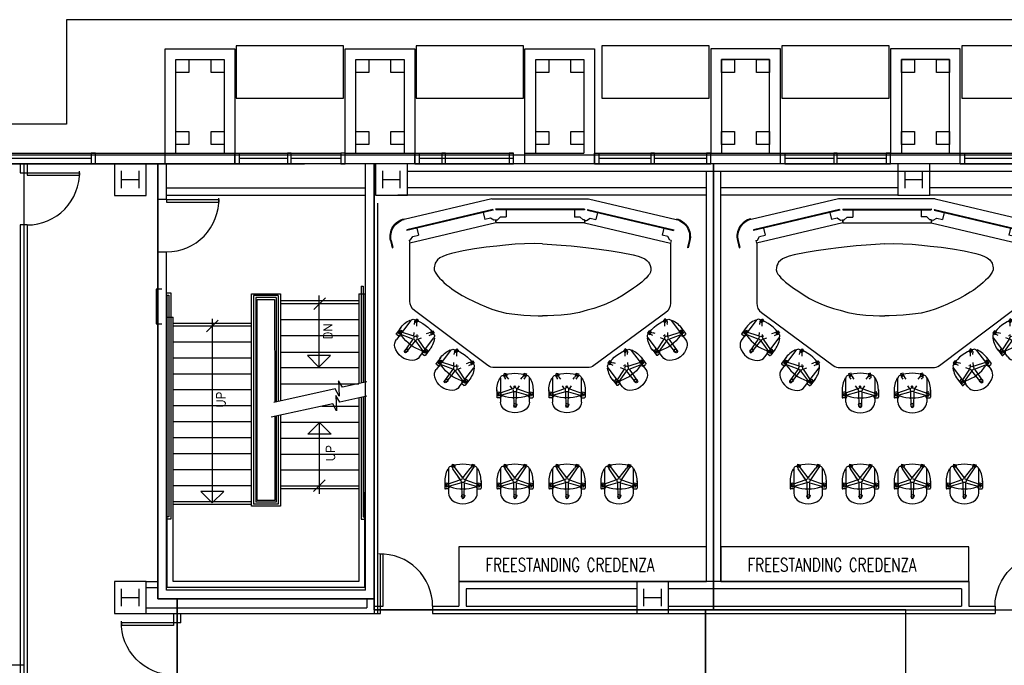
# Model space of a CAD drawing. Header units: inches. Extents: x -92 to 3837, y -260 to 2192.
# Tile 23 of 31: x 1382 to 2060, y 1747 to 2192. Entities that reach past the tile are written whole.
import ezdxf

# ---------------------------------------------------------------- set-up
doc = ezdxf.new("R2010")
doc.units = ezdxf.units.IN
doc.header["$MEASUREMENT"] = 0
doc.layers.get('0').update_dxf_attribs({"linetype": 'CONTINUOUS'})
for name, color, linetype in [('A-FLOR-STRS', 9, 'CONTINUOUS'), ('A-GLAZ', 8, 'CONTINUOUS'), ('A-ROOF', 8, 'CONTINUOUS'), ('A-WALL', 7, 'CONTINUOUS'), ('I-DOOR', 9, 'CONTINUOUS'), ('I-EQPM', 8, 'CONTINUOUS'), ('I-FURN-CONF', 9, 'CONTINUOUS'), ('I-GLAZ', 8, 'CONTINUOUS'), ('I-WALL', 8, 'CONTINUOUS'), ('S-COLS', 7, 'CONTINUOUS'), ('triGrossAreaLayer', 7, 'CONTINUOUS'), ('triLabelLayer', 7, 'CONTINUOUS'), ('triMeasuredGrossAreaLayer', 7, 'CONTINUOUS'), ('triSpaceLayer', 7, 'CONTINUOUS')]:
    doc.layers.add(name, color=color, linetype=linetype)
doc.styles.add('FDC_SPC', font='ROMANS.SHX', dxfattribs={"height": 12})
doc.styles.get("Standard").update_dxf_attribs({"font": 'romans.shx'})

# ---------------------------------------------------------------- blocks, each defined once
blk = doc.blocks.new('tv')
for p, q in [((27.5, 16.25), (-31.87, 2.24)), ((27.62, 15.76), (-24.94, 3.36)), ((20.8, 14.16), (21.95, 9.29)), ((20.8, 14.16), (21.95, 9.29)), ((27.5, 16.25), (27.62, 15.76)), ((29.68, 7), (-29.68, -7)), ((25.84, 10.21), (21.95, 9.29)), ((28.25, 8.72), (25.84, 10.21)), ((29.22, 8.95), (28.25, 8.72)), ((29.22, 8.95), (29.68, 7)), ((-31.87, 2.24), (-31.75, 1.76)), ((-24.94, 3.36), (-31.75, 1.76)), ((-24.94, 3.37), (-23.79, -1.5)), ((-30.14, -5.05), (-29.17, -4.82)), ((-30.14, -5.05), (-29.68, -7)), ((-29.17, -4.82), (-27.68, -2.42)), ((-27.68, -2.42), (-23.79, -1.5))]:
    blk.add_line(p, q)
blk = doc.blocks.new('telepr')
for p, q in [((-87.58, 103.13), (-82.71, 101.98)), ((-87.46, 103.61), (-82.6, 102.46)), ((-82.6, 102.46), (-82.71, 101.98)), ((-32.5, 89.66), (-19.31, 99.61)), ((-27.67, 96.51), (-23.56, 99.61)), ((-24.67, 97.87), (-25.78, 96.45)), ((-25.78, 96.45), (-24.36, 95.34)), ((-24.75, 97.19), (-24.6, 96.7)), ((-23.25, 96.76), (-24.67, 97.87)), ((-21.7, 87.5), (-24.6, 96.7)), ((-24.36, 95.34), (-23.25, 96.76)), ((-23.26, 97.7), (-23.26, 97.7)), ((-19.7, 88.19), (-23.26, 97.7)), ((-21.62, 97.87), (-22.86, 99.51)), ((-116.27, 33.8), (-102.02, 94.2)), ((-45.69, 90.3), (-85.87, 90.3)), ((-32.8, 90.06), (-32.5, 89.66)), ((-19.7, 88.19), (-11.43, 94.09)), ((-10.48, 92.83), (-18.43, 86.5)), ((-11.77, 93.93), (-12.88, 92.51)), ((-12.88, 92.51), (-11.46, 91.4)), ((-10.36, 92.82), (-11.77, 93.93)), ((-11.46, 91.4), (-10.36, 92.82)), ((-1.51, 36.59), (-39.28, 87.09)), ((-32.4, 86.83), (-33.51, 85.41)), ((-33.51, 85.41), (-32.09, 84.3)), ((-30.99, 85.72), (-32.4, 86.83)), ((-32.09, 84.3), (-30.99, 85.72)), ((-31.85, 87.06), (-30.73, 87.1)), ((-30.37, 85.47), (-31.82, 85.48)), ((-29.75, 87.15), (-30.73, 87.1)), ((-28.47, 85.45), (-30.37, 85.47)), ((-21.7, 87.5), (-24.3, 87.39)), ((-21.66, 85.39), (-22.8, 85.4)), ((-21.66, 85.39), (-21.97, 84.29)), ((-7.35, 83.73), (-20.54, 73.79)), ((-19.64, 84.77), (-20.47, 82.3)), ((-19.64, 84.77), (-11.6, 79.45)), ((-18.43, 86.5), (-10.27, 80.46)), ((-9.65, 81.99), (-8.41, 80.35)), ((-24.29, 76.06), (-25.4, 74.64)), ((-24.37, 75.6), (-23.89, 77.34)), ((-22.87, 74.95), (-24.29, 76.06)), ((-23.98, 73.53), (-22.87, 74.95)), ((-23.48, 78.83), (-23.89, 77.34)), ((-22.51, 76.2), (-22.87, 75.14)), ((-22.2, 77.13), (-22.51, 76.2)), ((-11.54, 80.45), (-12.65, 79.03)), ((-12.65, 79.03), (-11.23, 77.92)), ((-12.63, 76.55), (-8.51, 79.65)), ((-11.17, 79.17), (-11.6, 79.45)), ((-10.12, 79.34), (-11.54, 80.45)), ((-11.23, 77.92), (-10.12, 79.34)), ((-10.27, 80.46), (-10.27, 80.46)), ((-76.54, 67.7), (-75.52, 69.58)), ((-75.52, 69.58), (-74.28, 71.28)), ((-74.28, 71.28), (-71.95, 72.96)), ((-71.95, 72.96), (-68.77, 73.66)), ((-68.77, 73.66), (-67.33, 73.55)), ((-67.33, 73.55), (-65.79, 72.98)), ((-65.79, 72.98), (-64.44, 72.09)), ((-64.44, 72.09), (-63.1, 71.18)), ((-63.1, 71.18), (-61.64, 69.95)), ((-61.64, 69.95), (-60.17, 68.39)), ((-60.17, 68.39), (-58.71, 66.84)), ((-25.4, 74.64), (-23.98, 73.53)), ((-20.24, 73.39), (-20.54, 73.79)), ((-11.85, 62.23), (1.35, 72.17)), ((-7.02, 69.07), (-2.9, 72.17)), ((-4.02, 70.43), (-5.12, 69.01)), ((-5.12, 69.01), (-3.7, 67.91)), ((-4.1, 69.75), (-3.94, 69.26)), ((-2.6, 69.32), (-4.02, 70.43)), ((-1.05, 60.07), (-3.94, 69.26)), ((-3.7, 67.91), (-2.6, 69.32)), ((-2.61, 70.27), (-2.61, 70.27)), ((0.95, 60.75), (-2.61, 70.27)), ((-0.96, 70.43), (-2.2, 72.08)), ((-80.37, 53.71), (-78.63, 61.75)), ((-78.63, 61.75), (-77.63, 64.87)), ((-77.63, 64.87), (-76.54, 67.7)), ((-58.71, 66.84), (-57.12, 65.02)), ((-57.12, 65.02), (-55.54, 63.08)), ((-55.54, 63.08), (-54.25, 61.47)), ((-54.25, 61.47), (-53.14, 59.92)), ((-12.15, 62.63), (-11.85, 62.23)), ((0.95, 60.75), (9.23, 66.65)), ((10.17, 65.39), (2.23, 59.06)), ((8.88, 66.49), (7.77, 65.07)), ((7.77, 65.07), (9.19, 63.96)), ((10.3, 65.38), (8.88, 66.49)), ((9.19, 63.96), (10.3, 65.38)), ((-53.14, 59.92), (-51.91, 57.92)), ((-51.91, 57.92), (-49.6, 54.2)), ((-11.75, 59.39), (-12.86, 57.97)), ((-12.86, 57.97), (-11.44, 56.86)), ((-10.33, 58.28), (-11.75, 59.39)), ((-11.44, 56.86), (-10.33, 58.28)), ((-11.19, 59.62), (-10.08, 59.67)), ((-9.71, 58.03), (-11.16, 58.04)), ((-9.1, 59.71), (-10.08, 59.67)), ((-7.82, 58.01), (-9.71, 58.03)), ((-1.05, 60.07), (-3.64, 59.95)), ((-1.01, 57.95), (-2.14, 57.96)), ((-1.01, 57.95), (-1.31, 56.86)), ((13.31, 56.3), (0.11, 46.35)), ((1.01, 57.33), (0.19, 54.87)), ((1.01, 57.33), (9.06, 52.01)), ((2.23, 59.06), (10.39, 53.02)), ((11, 54.56), (12.24, 52.91)), ((-81.76, 45.74), (-80.37, 53.71)), ((-49.6, 54.2), (-47.6, 50.36)), ((-47.6, 50.36), (-45.81, 46.52)), ((-3.63, 48.62), (-4.74, 47.2)), ((-3.72, 48.16), (-3.24, 49.9)), ((-2.22, 47.51), (-3.63, 48.62)), ((-3.32, 46.09), (-2.22, 47.51)), ((-2.83, 51.39), (-3.24, 49.9)), ((-1.86, 48.76), (-2.21, 47.7)), ((-1.55, 49.69), (-1.86, 48.76)), ((9.12, 53.01), (8.01, 51.59)), ((8.01, 51.59), (9.43, 50.48)), ((8.03, 49.11), (12.14, 52.21)), ((9.49, 51.73), (9.06, 52.01)), ((10.53, 51.9), (9.12, 53.01)), ((9.43, 50.48), (10.53, 51.9)), ((10.39, 53.02), (10.39, 53.02)), ((-82.97, 37.71), (-81.76, 45.74)), ((-45.81, 46.52), (-43.69, 42.08)), ((-43.69, 42.08), (-41.89, 37.78)), ((-4.74, 47.2), (-3.32, 46.09)), ((0.42, 45.95), (0.11, 46.35)), ((-83.76, 30.31), (-82.97, 37.71)), ((-41.89, 37.78), (-40.35, 33.77)), ((-116.27, 33.8), (-116.27, -32.82)), ((-84.44, 24.46), (-83.76, 30.31)), ((-40.35, 33.77), (-38.88, 29.22)), ((-38.88, 29.22), (-37.62, 24)), ((0, -32.05), (0, 32.05)), ((7.28, 28.37), (7.28, 27.87)), ((7.28, 27.87), (23.8, 27.87)), ((14.6, 19.65), (17.83, 28.73)), ((15.26, 30.43), (20.41, 30.43)), ((16.62, 18.99), (19.5, 28.73)), ((18.47, 29.71), (16.73, 29.25)), ((16.73, 29.25), (17.2, 27.51)), ((17.2, 27.51), (18.94, 27.97)), ((18, 29.22), (17.83, 28.73)), ((18.94, 27.97), (18.47, 29.71)), ((19.5, 28.73), (19.5, 28.73)), ((20.91, 27.87), (20.91, 29.93)), ((-84.93, 17.77), (-84.44, 24.46)), ((-37.62, 24), (-36.75, 18.06)), ((5.65, 25.54), (3.91, 25.08)), ((3.91, 25.08), (4.37, 23.34)), ((4.37, 23.34), (6.11, 23.81)), ((6.46, 23.23), (5.3, 24.12)), ((6.11, 23.81), (5.65, 25.54)), ((6.23, 25.39), (7.15, 24.76)), ((7.96, 22.08), (6.46, 23.23)), ((7.96, 24.21), (7.15, 24.76)), ((14.6, 19.65), (12.46, 21.12)), ((-85.16, 11.37), (-84.93, 17.77)), ((-36.75, 18.06), (-36.19, 11.74)), ((7.96, 13.79), (6.73, 12.84)), ((13.36, 17.93), (12.46, 18.62)), ((13.36, 17.93), (12.46, 17.24)), ((14.6, 16.22), (12.46, 14.75)), ((14.6, 16.22), (17.83, 7.13)), ((16.62, 18.99), (26.77, 18.72)), ((26.77, 17.15), (16.62, 16.88)), ((16.62, 16.88), (19.5, 7.14)), ((26.4, 18.8), (24.66, 18.34)), ((24.66, 18.34), (25.12, 16.6)), ((25.12, 16.6), (26.86, 17.06)), ((26.86, 17.06), (26.4, 18.8)), ((-85.39, 4.69), (-85.16, 11.37)), ((-36.19, 11.74), (-35.95, 7.14)), ((-35.95, 7.14), (-35.78, 1.94)), ((5.65, 12.06), (3.91, 11.59)), ((3.91, 11.59), (4.37, 9.86)), ((4.37, 9.86), (6.11, 10.32)), ((5.3, 11.75), (6.73, 12.84)), ((6.11, 10.32), (5.65, 12.06)), ((7.15, 11.11), (6.23, 10.47)), ((7.96, 11.66), (7.15, 11.11)), ((7.28, 7.5), (7.28, 8)), ((23.8, 8), (7.28, 8)), ((18.47, 7.89), (16.73, 7.43)), ((16.73, 7.43), (17.2, 5.69)), ((18, 6.65), (17.83, 7.13)), ((18.94, 6.16), (18.47, 7.89)), ((19.5, 7.14), (19.5, 7.14)), ((20.91, 8), (20.91, 5.93)), ((-85.17, -1.05), (-85.39, 4.69)), ((-35.78, 1.94), (-35.78, -1.05)), ((15.26, 5.43), (20.41, 5.43)), ((17.2, 5.69), (18.94, 6.16)), ((-85.17, -1.05), (-85.17, -1.05)), ((-85.17, -1.05), (-84.78, -7.41)), ((-85.17, -1.05), (-85.17, -1.05)), ((-35.83, -8.93), (-35.78, -4.61)), ((-35.78, -4.61), (-35.78, -1.05)), ((15.26, -5.44), (20.41, -5.44)), ((18.47, -6.16), (16.73, -6.63)), ((16.73, -6.63), (17.2, -8.37)), ((18, -6.66), (17.83, -7.14)), ((18.94, -7.9), (18.47, -6.16)), ((20.91, -8), (20.91, -5.94)), ((-84.78, -7.41), (-84.39, -13.97)), ((-36.1, -14.03), (-35.83, -8.93)), ((5.65, -10.33), (3.91, -10.8)), ((3.91, -10.8), (4.37, -12.54)), ((4.37, -12.54), (6.11, -12.07)), ((6.46, -12.64), (5.3, -11.76)), ((6.11, -12.07), (5.65, -10.33)), ((6.23, -10.48), (7.15, -11.11)), ((7.96, -13.79), (6.46, -12.64)), ((7.96, -11.67), (7.15, -11.11)), ((7.28, -7.5), (7.28, -8)), ((7.28, -8), (23.8, -8)), ((14.6, -16.23), (17.83, -7.14)), ((16.62, -16.88), (19.5, -7.15)), ((17.2, -8.37), (18.94, -7.9)), ((19.5, -7.15), (19.5, -7.15)), ((-84.39, -13.97), (-83.91, -20.73)), ((-36.8, -20.37), (-36.1, -14.03)), ((14.6, -16.23), (12.46, -14.76)), ((13.36, -17.94), (12.46, -17.25)), ((13.36, -17.94), (12.46, -18.63)), ((14.6, -19.65), (12.46, -21.13)), ((14.6, -19.65), (17.83, -28.74)), ((16.62, -16.88), (26.77, -17.16)), ((26.77, -18.73), (16.62, -19)), ((16.62, -19), (19.5, -28.74)), ((26.4, -17.07), (24.66, -17.54)), ((24.66, -17.54), (25.12, -19.28)), ((25.12, -19.28), (26.86, -18.81)), ((26.86, -18.81), (26.4, -17.07)), ((-83.91, -20.73), (-83.14, -27)), ((-83.14, -27), (-82.56, -32.88)), ((-39.54, -31.82), (-38, -26.61)), ((-38, -26.61), (-36.8, -20.37)), ((5.65, -23.82), (3.91, -24.28)), ((3.91, -24.28), (4.37, -26.02)), ((4.37, -26.02), (6.11, -25.55)), ((5.3, -24.13), (6.73, -23.03)), ((6.11, -25.55), (5.65, -23.82)), ((7.15, -24.77), (6.23, -25.4)), ((7.96, -22.09), (6.73, -23.03)), ((7.96, -24.22), (7.15, -24.77)), ((-116.27, -32.82), (-102.02, -93.23)), ((-82.56, -32.88), (-81.69, -40.12)), ((-40.7, -36.35), (-39.54, -31.82)), ((7.28, -28.38), (7.28, -27.88)), ((23.8, -27.88), (7.28, -27.88)), ((15.26, -30.44), (20.41, -30.44)), ((18.47, -27.98), (16.73, -28.45)), ((16.73, -28.45), (17.2, -30.19)), ((17.2, -30.19), (18.94, -29.72)), ((18, -29.23), (17.83, -28.74)), ((18.94, -29.72), (18.47, -27.98)), ((19.5, -28.74), (19.5, -28.74)), ((20.91, -27.88), (20.91, -29.94)), ((-81.69, -40.12), (-80.54, -48.42)), ((-43.69, -44.75), (-42.14, -40.4)), ((-42.14, -40.4), (-40.7, -36.35)), ((-37.94, -86.07), (-1.48, -36.55)), ((-45.81, -49.18), (-43.69, -44.75)), ((-4.74, -47.2), (-3.32, -46.09)), ((-3.63, -48.62), (-4.74, -47.2)), ((-3.32, -46.09), (-2.22, -47.51)), ((0.42, -45.95), (0.11, -46.35)), ((13.31, -56.3), (0.11, -46.35)), ((-80.54, -48.42), (-79.38, -55.27)), ((-49.88, -56.62), (-47.66, -52.86)), ((-47.66, -52.86), (-45.81, -49.18)), ((-3.72, -48.16), (-3.24, -49.9)), ((-2.22, -47.51), (-3.63, -48.62)), ((-2.83, -51.39), (-3.24, -49.9)), ((-1.86, -48.76), (-2.21, -47.7)), ((-1.55, -49.69), (-1.86, -48.76)), ((1.01, -57.33), (9.06, -52.01)), ((2.23, -59.06), (10.39, -53.02)), ((8.01, -51.59), (9.43, -50.48)), ((9.12, -53.01), (8.01, -51.59)), ((8.03, -49.11), (12.14, -52.21)), ((9.49, -51.73), (9.06, -52.01)), ((10.53, -51.9), (9.12, -53.01)), ((9.43, -50.48), (10.53, -51.9)), ((10.39, -53.02), (10.39, -53.02)), ((11, -54.56), (12.24, -52.91)), ((-79.38, -55.27), (-77.74, -63.47)), ((-53.54, -62.21), (-52.39, -60.38)), ((-52.39, -60.38), (-49.88, -56.62)), ((-12.86, -57.97), (-11.44, -56.86)), ((-11.75, -59.39), (-12.86, -57.97)), ((-10.33, -58.28), (-11.75, -59.39)), ((-11.44, -56.86), (-10.33, -58.28)), ((-11.19, -59.62), (-10.08, -59.67)), ((-9.71, -58.03), (-11.16, -58.04)), ((-9.1, -59.71), (-10.08, -59.67)), ((-7.82, -58.01), (-9.71, -58.03)), ((-1.05, -60.07), (-3.94, -69.26)), ((-1.05, -60.07), (-3.64, -59.95)), ((0.95, -60.75), (-2.61, -70.27)), ((-1.01, -57.95), (-2.14, -57.96)), ((-1.01, -57.95), (-1.31, -56.86)), ((1.01, -57.33), (0.19, -54.87)), ((0.95, -60.75), (9.23, -66.65)), ((10.17, -65.39), (2.23, -59.06)), ((-77.74, -63.47), (-76.87, -66.94)), ((-76.87, -66.94), (-75.72, -69.93)), ((-58.94, -69.45), (-57.5, -67.62)), ((-57.5, -67.62), (-56.15, -65.88)), ((-56.15, -65.88), (-54.8, -63.85)), ((-54.8, -63.85), (-53.54, -62.21)), ((-12.15, -62.63), (-11.85, -62.23)), ((-11.85, -62.23), (1.35, -72.17)), ((7.77, -65.07), (9.19, -63.96)), ((8.88, -66.49), (7.77, -65.07)), ((10.3, -65.38), (8.88, -66.49)), ((9.19, -63.96), (10.3, -65.38)), ((-75.72, -69.93), (-74.85, -71.57)), ((-74.85, -71.57), (-73.79, -73.02)), ((-73.79, -73.02), (-72.53, -74.18)), ((-72.53, -74.18), (-71.57, -74.76)), ((-64.44, -74.76), (-63.38, -73.89)), ((-63.38, -73.89), (-61.83, -72.63)), ((-61.83, -72.63), (-60.39, -71.09)), ((-60.39, -71.09), (-58.94, -69.45)), ((-25.4, -74.64), (-23.98, -73.53)), ((-24.29, -76.06), (-25.4, -74.64)), ((-23.98, -73.53), (-22.87, -74.95)), ((-20.24, -73.39), (-20.54, -73.79)), ((-7.35, -83.73), (-20.54, -73.79)), ((-7.02, -69.07), (-2.9, -72.17)), ((-5.12, -69.01), (-3.7, -67.91)), ((-4.02, -70.43), (-5.12, -69.01)), ((-4.1, -69.75), (-3.94, -69.26)), ((-2.6, -69.32), (-4.02, -70.43)), ((-3.7, -67.91), (-2.6, -69.32)), ((-2.61, -70.27), (-2.61, -70.27)), ((-0.96, -70.43), (-2.2, -72.08)), ((-71.57, -74.76), (-70.32, -75.34)), ((-70.32, -75.34), (-68.77, -75.72)), ((-68.77, -75.72), (-67.33, -75.82)), ((-67.33, -75.82), (-65.79, -75.43)), ((-65.79, -75.43), (-64.44, -74.76)), ((-24.37, -75.6), (-23.89, -77.34)), ((-22.87, -74.95), (-24.29, -76.06)), ((-23.48, -78.83), (-23.89, -77.34)), ((-22.51, -76.2), (-22.87, -75.14)), ((-22.2, -77.13), (-22.51, -76.2)), ((-19.64, -84.77), (-11.6, -79.45)), ((-18.43, -86.5), (-10.27, -80.46)), ((-12.65, -79.03), (-11.23, -77.92)), ((-11.54, -80.45), (-12.65, -79.03)), ((-12.63, -76.55), (-8.51, -79.65)), ((-11.17, -79.17), (-11.6, -79.45)), ((-10.12, -79.34), (-11.54, -80.45)), ((-11.23, -77.92), (-10.12, -79.34)), ((-10.27, -80.46), (-10.27, -80.46)), ((-9.65, -81.99), (-8.41, -80.35)), ((-33.51, -85.41), (-32.09, -84.3)), ((-32.4, -86.83), (-33.51, -85.41)), ((-30.99, -85.72), (-32.4, -86.83)), ((-32.09, -84.3), (-30.99, -85.72)), ((-31.85, -87.06), (-30.73, -87.1)), ((-30.37, -85.47), (-31.82, -85.48)), ((-29.75, -87.15), (-30.73, -87.1)), ((-28.47, -85.45), (-30.37, -85.47)), ((-21.7, -87.5), (-24.6, -96.7)), ((-21.7, -87.5), (-24.3, -87.39)), ((-19.7, -88.19), (-23.26, -97.7)), ((-21.66, -85.39), (-22.8, -85.4)), ((-21.66, -85.39), (-21.97, -84.29)), ((-19.64, -84.77), (-20.47, -82.3)), ((-19.7, -88.19), (-11.43, -94.09)), ((-10.48, -92.83), (-18.43, -86.5)), ((-85.47, -89.32), (-44.38, -89.32)), ((-32.8, -90.06), (-32.5, -89.66)), ((-32.5, -89.66), (-19.31, -99.61)), ((-12.88, -92.51), (-11.46, -91.4)), ((-11.77, -93.93), (-12.88, -92.51)), ((-10.36, -92.82), (-11.77, -93.93)), ((-11.46, -91.4), (-10.36, -92.82)), ((-87.58, -102.15), (-82.71, -101)), ((-87.46, -102.64), (-82.6, -101.49)), ((-82.6, -101.49), (-82.71, -101)), ((-27.67, -96.51), (-23.56, -99.61)), ((-25.78, -96.45), (-24.36, -95.34)), ((-24.67, -97.87), (-25.78, -96.45)), ((-24.75, -97.19), (-24.6, -96.7)), ((-23.25, -96.76), (-24.67, -97.87)), ((-24.36, -95.34), (-23.25, -96.76)), ((-23.26, -97.7), (-23.26, -97.7)), ((-21.62, -97.87), (-22.86, -99.51))]:
    blk.add_line(p, q)
for centre in [(-20.23, 86.47), (0.43, 59.03), (15.16, 17.93), (15.16, -17.94), (0.43, -59.03), (-20.23, -86.47)]:
    blk.add_circle(centre, 1.35)
for centre, radius, start, end in [((-90.34, 91.45), 12.5, 76.69527, 166.72534), ((-90.34, 91.45), 12, 76.69527, 166.72534), ((-17.15, 82.92), 17.2, 124.34136, 155.47346), ((-23.96, 97.32), 0.799, 28.96231, 189.03769), ((-23.26, 99.21), 0.5, 37, 127), ((-20.09, 96.51), 2, 127, 197.42269), ((-36.15, 74.47), 25.69, 17.42269, 56.57731), ((-15.7, 94.82), 6, 75.08374, 127), ((-17.34, 88.65), 12.38, 358.91626, 75.08374), ((-45.69, 82.3), 8, 36.79751, 90), ((-31.3, 88.07), 2, 127, 197.42269), ((-11.07, 93.37), 0.799, 316.96231, 117.03769), ((-10.96, 88.53), 6, 307, 358.91626), ((-8.7, 95.16), 25.69, 197.42269, 236.57731), ((-31.69, 86.27), 0.799, 100.96231, 261.03769), ((-13.55, 81.56), 2, 307, 17.42269), ((-10.54, 83.83), 2, 236.57731, 307), ((-23.58, 75.5), 0.799, 172.96231, 333.03769), ((-22.79, 90.41), 17.2, 278.52654, 309.65864), ((-10.83, 79.89), 0.799, 244.96231, 45.03769), ((-8.81, 80.05), 0.5, 307, 37), ((-21.74, 75.39), 2, 236.57731, 307), ((3.5, 55.48), 17.2, 124.34136, 155.47346), ((-3.31, 69.88), 0.799, 28.96231, 189.03769), ((-2.6, 71.78), 0.5, 37, 127), ((0.56, 69.07), 2, 127, 197.42269), ((-15.5, 47.03), 25.69, 17.42269, 56.57731), ((4.96, 67.38), 6, 75.08374, 127), ((3.32, 61.21), 12.38, 358.91626, 75.08374), ((-10.64, 60.63), 2, 127, 197.42269), ((9.59, 65.94), 0.799, 316.96231, 117.03769), ((11.96, 67.72), 25.69, 197.42269, 236.57731), ((-11.04, 58.83), 0.799, 100.96231, 261.03769), ((7.11, 54.13), 2, 307, 17.42269), ((10.12, 56.39), 2, 236.57731, 307), ((9.7, 61.09), 6, 307, 358.91626), ((-2.93, 48.06), 0.799, 172.96231, 333.03769), ((-2.14, 62.97), 17.2, 278.52654, 309.65864), ((9.82, 52.45), 0.799, 244.96231, 45.03769), ((11.84, 52.61), 0.5, 307, 37), ((-1.09, 47.95), 2, 236.57731, 307), ((-7.58, 32.05), 7.58, 0, 36.79751), ((7.28, 25.87), 2, 90, 160.42269), ((15.48, 13.25), 17.2, 87.34136, 118.47346), ((18.7, 28.84), 0.799, 351.96231, 152.03769), ((21.31, 25.87), 2, 90, 160.42269), ((20.41, 29.93), 0.5, 0, 90), ((23.8, 21.87), 6, 38.08374, 90), ((29.6, 17.93), 25.69, 160.42269, 199.57731), ((5.88, 24.68), 0.799, 63.96231, 224.03769), ((-4.78, 17.93), 25.69, 340.42269, 19.57731), ((18.77, 17.93), 12.38, 321.91626, 38.08374), ((26.63, 17.93), 0.799, 279.96231, 80.03769), ((5.88, 11.19), 0.799, 135.96231, 296.03769), ((7.28, 10), 2, 199.57731, 270), ((15.48, 22.62), 17.2, 241.52654, 272.65864), ((17.54, 10), 2, 270, 340.42269), ((18.7, 7.02), 0.799, 207.96231, 8.03769), ((21.31, 10), 2, 199.57731, 270), ((23.8, 14), 6, 270, 321.91626), ((20.41, 5.93), 0.5, 270, 0), ((15.48, -22.63), 17.2, 87.34136, 118.47346), ((18.7, -7.03), 0.799, 351.96231, 152.03769), ((20.41, -5.94), 0.5, 0, 90), ((29.6, -17.94), 25.69, 160.42269, 199.57731), ((5.88, -11.2), 0.799, 63.96231, 224.03769), ((7.28, -10), 2, 90, 160.42269), ((21.31, -10), 2, 90, 160.42269), ((-4.78, -17.94), 25.69, 340.42269, 19.57731), ((23.8, -14), 6, 38.08374, 90), ((18.77, -17.94), 12.38, 321.91626, 38.08374), ((26.63, -17.94), 0.799, 279.96231, 80.03769), ((5.88, -24.68), 0.799, 135.96231, 296.03769), ((7.28, -25.88), 2, 199.57731, 270), ((17.54, -25.88), 2, 270, 340.42269), ((21.31, -25.88), 2, 199.57731, 270), ((23.8, -21.88), 6, 270, 321.91626), ((-7.58, -32.05), 7.58, 323.63448, 0), ((15.48, -13.26), 17.2, 241.52654, 272.65864), ((18.7, -28.85), 0.799, 207.96231, 8.03769), ((20.41, -29.94), 0.5, 270, 0), ((11.96, -67.72), 25.69, 123.42269, 162.57731), ((-2.93, -48.06), 0.799, 26.96231, 187.03769), ((-1.09, -47.95), 2, 53, 123.42269), ((-2.14, -62.97), 17.2, 50.34136, 81.47346), ((7.11, -54.13), 2, 342.57731, 53), ((9.82, -52.45), 0.799, 314.96231, 115.03769), ((11.84, -52.61), 0.5, 323, 53), ((-10.64, -60.63), 2, 162.57731, 233), ((-11.04, -58.83), 0.799, 98.96231, 259.03769), ((-15.5, -47.03), 25.69, 303.42269, 342.57731), ((3.32, -61.21), 12.38, 284.91626, 1.08374), ((10.12, -56.39), 2, 53, 123.42269), ((9.7, -61.09), 6, 1.08374, 53), ((3.5, -55.48), 17.2, 204.52654, 235.65864), ((9.59, -65.94), 0.799, 242.96231, 43.03769), ((-8.7, -95.16), 25.69, 123.42269, 162.57731), ((-21.74, -75.39), 2, 53, 123.42269), ((-22.79, -90.41), 17.2, 50.34136, 81.47346), ((-3.31, -69.88), 0.799, 170.96231, 331.03769), ((-2.6, -71.78), 0.5, 233, 323), ((0.56, -69.07), 2, 162.57731, 233), ((4.96, -67.38), 6, 233, 284.91626), ((-23.58, -75.5), 0.799, 26.96231, 187.03769), ((-13.55, -81.56), 2, 342.57731, 53), ((-10.83, -79.89), 0.799, 314.96231, 115.03769), ((-8.81, -80.05), 0.5, 323, 53), ((-44.38, -81.32), 8, 270, 323.63448), ((-31.3, -88.07), 2, 162.57731, 233), ((-31.69, -86.27), 0.799, 98.96231, 259.03769), ((-36.15, -74.47), 25.69, 303.42269, 342.57731), ((-10.54, -83.83), 2, 53, 123.42269), ((-10.96, -88.53), 6, 1.08374, 53), ((-90.34, -90.47), 12.5, 193.27466, 283.30473), ((-90.34, -90.47), 12, 193.27466, 283.30473), ((-17.15, -82.92), 17.2, 204.52654, 235.65864), ((-17.34, -88.65), 12.38, 284.91626, 1.08374), ((-11.07, -93.37), 0.799, 242.96231, 43.03769), ((-23.96, -97.32), 0.799, 170.96231, 331.03769), ((-23.26, -99.21), 0.5, 233, 323), ((-20.09, -96.51), 2, 162.57731, 233), ((-15.7, -94.82), 6, 233, 284.91626)]:
    blk.add_arc(centre, radius, start, end)
at = {"xscale": -1}
for p, rotation in [((-92.77, 60.66), 90), ((-99.75, 0.49), 103.3047303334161)]:
    blk.add_blockref('tv', p, dxfattribs=dict(at, rotation=rotation))
at = {"rotation": 90}
blk.add_blockref('tv', (-92.73, -59.69), dxfattribs=at)
blk = doc.blocks.new('2CHAIR')
for p, q in [((10.25, 45.81), (10.25, 47.88)), ((15.9, 48.38), (10.75, 48.38)), ((12.22, 45.92), (12.69, 47.65)), ((12.69, 47.65), (14.43, 47.19)), ((23.88, 45.81), (7.36, 45.81)), ((14.54, 36.93), (11.66, 46.67)), ((11.66, 46.67), (11.66, 46.67)), ((13.96, 45.45), (12.22, 45.92)), ((13.16, 47.16), (13.33, 46.68)), ((16.56, 37.59), (13.33, 46.68)), ((14.43, 47.19), (13.96, 45.45)), ((16.56, 37.59), (24.01, 42.7)), ((17.8, 35.88), (24.7, 41.18)), ((23.88, 46.31), (23.88, 45.81)), ((24.93, 43.34), (24.01, 42.7)), ((24.7, 41.18), (25.85, 42.06)), ((25.05, 41.75), (25.51, 43.49)), ((26.78, 41.28), (25.05, 41.75)), ((25.51, 43.49), (27.25, 43.02)), ((27.25, 43.02), (26.78, 41.28)), ((4.3, 35.01), (4.76, 36.74)), ((6.03, 34.54), (4.3, 35.01)), ((14.54, 36.93), (4.39, 36.66)), ((4.39, 35.09), (14.54, 34.82)), ((4.76, 36.74), (6.5, 36.28)), ((6.5, 36.28), (6.03, 34.54)), ((14.54, 34.82), (11.66, 25.08)), ((16.56, 34.16), (13.33, 25.08)), ((16.56, 37.59), (18.7, 39.06)), ((16.56, 34.16), (24.01, 29.05)), ((16.56, 34.16), (18.7, 32.69)), ((17.8, 35.88), (18.7, 36.57)), ((17.8, 35.88), (24.42, 30.79)), ((17.8, 35.88), (18.7, 35.18)), ((24.01, 29.05), (24.93, 28.42)), ((25.85, 29.69), (24.42, 30.79)), ((25.05, 28.26), (25.51, 30)), ((26.78, 27.8), (25.05, 28.26)), ((25.51, 30), (27.25, 29.54)), ((27.25, 29.54), (26.78, 27.8)), ((7.36, 25.94), (23.88, 25.94)), ((10.25, 25.94), (10.25, 23.88)), ((15.9, 23.38), (10.75, 23.38)), ((11.66, 25.08), (11.66, 25.08)), ((12.22, 24.1), (12.69, 25.84)), ((13.96, 23.63), (12.22, 24.1)), ((12.69, 25.84), (14.43, 25.37)), ((13.16, 24.59), (13.33, 25.08)), ((14.43, 25.37), (13.96, 23.63)), ((23.88, 25.44), (23.88, 25.94)), ((23.88, 9.94), (7.36, 9.94)), ((10.25, 9.94), (10.25, 12)), ((15.9, 12.5), (10.75, 12.5)), ((14.54, 1.06), (11.66, 10.8)), ((11.66, 10.8), (11.66, 10.8)), ((12.22, 10.04), (12.69, 11.78)), ((13.96, 9.57), (12.22, 10.04)), ((12.69, 11.78), (14.43, 11.31)), ((13.16, 11.28), (13.33, 10.8)), ((16.56, 1.71), (13.33, 10.8)), ((14.43, 11.31), (13.96, 9.57)), ((16.56, 1.71), (24.01, 6.83)), ((23.88, 10.44), (23.88, 9.94)), ((24.93, 7.46), (24.01, 6.83)), ((25.05, 5.87), (25.51, 7.61)), ((25.51, 7.61), (27.25, 7.15)), ((27.25, 7.15), (26.78, 5.41)), ((4.3, -0.87), (4.76, 0.87)), ((14.54, 1.06), (4.39, 0.79)), ((4.76, 0.87), (6.5, 0.4)), ((6.5, 0.4), (6.03, -1.34)), ((16.56, 1.71), (18.7, 3.18)), ((17.8, 0), (24.7, 5.3)), ((17.8, 0), (18.7, 0.69)), ((17.8, 0), (18.7, -0.69)), ((24.7, 5.3), (25.85, 6.19)), ((26.78, 5.41), (25.05, 5.87)), ((6.03, -1.34), (4.3, -0.87)), ((4.39, -0.79), (14.54, -1.06)), ((14.54, -1.06), (11.66, -10.8)), ((16.56, -1.71), (13.33, -10.8)), ((16.56, -1.71), (24.01, -6.83)), ((16.56, -1.71), (18.7, -3.18)), ((17.8, 0), (24.42, -5.09)), ((25.85, -6.19), (24.42, -5.09)), ((25.05, -7.61), (25.51, -5.87)), ((25.51, -5.87), (27.25, -6.34)), ((27.25, -6.34), (26.78, -8.08)), ((7.36, -9.94), (23.88, -9.94)), ((10.25, -9.94), (10.25, -12)), ((15.9, -12.5), (10.75, -12.5)), ((11.66, -10.8), (11.66, -10.8)), ((12.22, -11.78), (12.69, -10.04)), ((13.96, -12.24), (12.22, -11.78)), ((12.69, -10.04), (14.43, -10.51)), ((13.16, -11.28), (13.33, -10.8)), ((14.43, -10.51), (13.96, -12.24)), ((23.88, -10.44), (23.88, -9.94)), ((24.01, -6.83), (24.93, -7.46)), ((26.78, -8.08), (25.05, -7.61))]:
    blk.add_line(p, q)
for centre in [(16, 35.88), (16, 0)]:
    blk.add_circle(centre, 1.35)
for centre, radius, start, end in [((10.75, 47.88), 0.5, 90, 180), ((12.45, 46.78), 0.799, 27.96231, 188.03769), ((15.68, 31.19), 17.2, 61.52654, 92.65864), ((12.38, 35.88), 12.38, 141.91626, 218.08374), ((7.36, 39.81), 6, 90, 141.91626), ((9.85, 43.81), 2, 19.57731, 90), ((35.94, 35.88), 25.69, 160.42269, 199.57731), ((23.88, 43.81), 2, 19.57731, 90), ((25.28, 42.62), 0.799, 315.96231, 116.03769), ((1.56, 35.88), 25.69, 340.42269, 19.57731), ((4.53, 35.88), 0.799, 99.96231, 260.03769), ((7.36, 31.94), 6, 218.08374, 270), ((9.85, 27.94), 2, 270, 340.42269), ((13.62, 27.94), 2, 199.57731, 270), ((23.88, 27.94), 2, 270, 340.42269), ((25.28, 29.13), 0.799, 243.96231, 44.03769), ((10.75, 23.88), 0.5, 180, 270), ((12.45, 24.97), 0.799, 171.96231, 332.03769), ((15.68, 40.56), 17.2, 267.34136, 298.47346), ((12.38, 0), 12.38, 141.91626, 218.08374), ((7.36, 3.94), 6, 90, 141.91626), ((9.85, 7.94), 2, 19.57731, 90), ((10.75, 12), 0.5, 90, 180), ((35.94, 0), 25.69, 160.42269, 199.57731), ((12.45, 10.91), 0.799, 27.96231, 188.03769), ((15.68, -4.69), 17.2, 61.52654, 92.65864), ((23.88, 7.94), 2, 19.57731, 90), ((25.28, 6.74), 0.799, 315.96231, 116.03769), ((1.56, 0), 25.69, 340.42269, 19.57731), ((4.53, 0), 0.799, 99.96231, 260.03769), ((25.28, -6.74), 0.799, 243.96231, 44.03769), ((7.36, -3.94), 6, 218.08374, 270), ((9.85, -7.94), 2, 270, 340.42269), ((10.75, -12), 0.5, 180, 270), ((12.45, -10.91), 0.799, 171.96231, 332.03769), ((13.62, -7.94), 2, 199.57731, 270), ((15.68, 4.69), 17.2, 267.34136, 298.47346), ((23.88, -7.94), 2, 270, 340.42269)]:
    blk.add_arc(centre, radius, start, end)
blk = doc.blocks.new('Signage - Cisco Digital Signage - AV Equipment-4566309-POWER _ COMM - LEVEL 03')
for p, q in [((12, 4), (-12, 4)), ((-12, 4), (-12, 0)), ((12, 0), (12, 4))]:
    blk.add_line(p, q)
blk = doc.blocks.new('door')
for p, q in [((0, 0), (-36, 0)), ((-36, 0), (-36, -1.8)), ((0, 0), (0, -1.8)), ((0, -1.8), (-36, -1.8))]:
    blk.add_line(p, q)
at = {"extrusion": (0, 0, -1)}
blk.add_ellipse((0, 0), major_axis=(25.46, 25.46), ratio=1, start_param=2.356194, end_param=3.956783, dxfattribs=at)

msp = doc.modelspace()

# ---------------------------------------------------------------- linework, layer by layer
at = {"layer": 'A-FLOR-STRS'}
for p, q in [((1483.01, 2003.81), (1486.01, 2003.81)), ((1483.01, 2002.31), (1484.51, 2002.31)), ((1483.51, 1801), (1483.51, 2002.44)), ((1484.51, 2002.31), (1484.51, 1849.47)), ((1486.01, 2003.81), (1486.01, 1847.97)), ((1541.51, 2003.25), (1561.48, 2003.25)), ((1541.51, 1856.85), (1541.51, 2003.25)), ((1559.98, 2002.1), (1543.01, 2002.1)), ((1543.01, 2002.1), (1543.01, 1858.2)), ((1559.98, 2002.1), (1560.01, 1929.49)), ((1561.48, 2003.25), (1561.51, 1929.82)), ((1588.02, 2002.04), (1588.02, 1952.63)), ((1615.51, 2003.25), (1619.51, 2003.25)), ((1615.51, 2003.25), (1615.51, 1941.69)), ((1617.01, 2008.44), (1618.51, 2008.44)), ((1617.01, 2008.44), (1617.01, 1942.02)), ((1618.51, 2008.44), (1618.51, 1942.35)), ((1619.51, 2003.25), (1619.51, 1942.57)), ((1558.48, 2000.6), (1544.51, 2000.6)), ((1544.51, 2000.6), (1544.51, 1859.7)), ((1545.51, 1999.25), (1557.48, 1999.25)), ((1545.51, 1860.85), (1545.51, 1999.25)), ((1557.48, 1999.25), (1557.51, 1928.94)), ((1558.48, 2000.6), (1558.51, 1929.16)), ((1615.48, 1998.44), (1561.44, 1998.44)), ((1561.48, 1996.44), (1615.51, 1996.44)), ((1584.52, 1992.4), (1592.52, 2000.4)), ((1483.51, 1987), (1487.51, 1987)), ((1487.51, 1805), (1487.51, 1987)), ((1541.51, 1982.81), (1487.51, 1982.81)), ((1518.48, 1984.96), (1510.51, 1976.96)), ((1514.48, 1985.96), (1514.48, 1859.14)), ((1561.48, 1985.44), (1615.51, 1985.44)), ((1541.51, 1980.81), (1487.51, 1980.81)), ((1541.51, 1969.81), (1487.51, 1969.81)), ((1561.48, 1974.44), (1615.51, 1974.44)), ((1561.48, 1963.1), (1615.51, 1963.1)), ((1541.51, 1958.81), (1487.51, 1958.81)), ((1596.02, 1960.63), (1580.02, 1960.63)), ((1580.02, 1960.63), (1588.02, 1952.63)), ((1588.02, 1952.63), (1596.02, 1960.63)), ((1541.51, 1947.81), (1487.51, 1947.81)), ((1615.51, 1952.1), (1561.51, 1952.1)), ((1561.51, 1941.28), (1615.51, 1941.28)), ((1601.39, 1943.34), (1601.94, 1932.73)), ((1604.12, 1938.78), (1601.39, 1943.34)), ((1621.04, 1942.5), (1604.12, 1938.78)), ((1541.51, 1937), (1487.51, 1937)), ((1599.19, 1937.7), (1556.95, 1928.4)), ((1601.94, 1932.73), (1599.19, 1937.7)), ((1597.46, 1927.51), (1555.18, 1918.22)), ((1600.2, 1922.55), (1597.46, 1927.51)), ((1599.66, 1933.16), (1600.2, 1922.55)), ((1602.38, 1928.59), (1599.66, 1933.16)), ((1621.04, 1932.69), (1602.38, 1928.59)), ((1615.51, 1931.63), (1615.48, 1805)), ((1617.01, 1931.96), (1617.01, 1848)), ((1618.51, 1932.29), (1618.51, 1849.5)), ((1619.51, 1932.51), (1619.47, 1801)), ((1541.51, 1926), (1487.51, 1926)), ((1589.88, 1925.85), (1615.51, 1925.85)), ((1541.51, 1915), (1487.51, 1915)), ((1557.51, 1918.88), (1557.51, 1860.85)), ((1558.51, 1919.09), (1558.51, 1859.7)), ((1560.01, 1919.42), (1560.01, 1858.2)), ((1561.51, 1919.75), (1561.51, 1856.85)), ((1561.51, 1914.85), (1615.51, 1914.85)), ((1580.35, 1906.62), (1588.35, 1914.62)), ((1588.35, 1865.36), (1588.35, 1914.78)), ((1588.35, 1914.62), (1596.35, 1906.62)), ((1541.51, 1904), (1487.51, 1904)), ((1561.51, 1903.85), (1615.51, 1903.85)), ((1596.35, 1906.62), (1580.35, 1906.62)), ((1541.51, 1893), (1487.51, 1893)), ((1561.51, 1892.85), (1615.51, 1892.85)), ((1541.51, 1882), (1487.51, 1882)), ((1561.51, 1881.85), (1615.51, 1881.85)), ((1584.35, 1867), (1592.35, 1875)), ((1541.51, 1871), (1487.51, 1871)), ((1522.48, 1867.14), (1506.51, 1867.14)), ((1506.51, 1867.14), (1514.48, 1859.14)), ((1514.48, 1859.14), (1522.48, 1867.14)), ((1561.51, 1871), (1615.51, 1871)), ((1561.51, 1869), (1615.51, 1869)), ((1541.51, 1860), (1487.51, 1860)), ((1558.51, 1859.7), (1544.51, 1859.7)), ((1557.51, 1860.85), (1545.51, 1860.85)), ((1541.51, 1858), (1487.51, 1858)), ((1561.51, 1856.85), (1541.51, 1856.85)), ((1560.01, 1858.2), (1543.01, 1858.2)), ((1484.51, 1849.47), (1483.01, 1849.47)), ((1486.01, 1847.97), (1483.01, 1847.97)), ((1617.01, 1848), (1620.01, 1848)), ((1618.51, 1849.5), (1620.01, 1849.5)), ((1619.49, 1801), (1483.49, 1801)), ((1615.48, 1805), (1487.51, 1805))]:
    msp.add_line(p, q, dxfattribs=at)
at = {"layer": 'A-GLAZ'}
for p, q in [((1431, 2096.31), (1304.5, 2096.31)), ((1566.34, 2096.31), (1533, 2096.31)), ((1603, 2096.31), (1568.84, 2096.31)), ((1722, 2096.31), (1657, 2096.31)), ((1816.75, 2096.31), (1781, 2096.31)), ((1855, 2096.31), (1819.25, 2096.31)), ((1942.75, 2096.31), (1909, 2096.31)), ((1979, 2096.31), (1945.25, 2096.31)), ((2066.75, 2096.31), (2033, 2096.31))]:
    msp.add_line(p, q, dxfattribs=at)
at = {"layer": 'A-GLAZ', "flags": 128}
for points in [[(1434, 2092.62), (1434, 2100), (1431, 2100), (1431, 2092.62)], [(1434, 2092.62), (1434, 2100), (1431, 2100), (1431, 2092.62)], [(1530, 2092.62), (1530, 2100), (1533, 2100), (1533, 2092.62)], [(1566.34, 2100), (1566.34, 2092.62), (1568.84, 2092.62), (1568.84, 2100)], [(1606, 2092.62), (1606, 2100), (1603, 2100), (1603, 2092.62)], [(1654, 2092.62), (1654, 2100), (1657, 2100), (1657, 2092.62)], [(1672.75, 2100), (1672.75, 2092.62), (1675.25, 2092.62), (1675.25, 2100)], [(1722, 2092.62), (1722, 2100), (1719, 2100), (1719, 2092.62)], [(1778, 2092.62), (1778, 2100), (1781, 2100), (1781, 2092.62)], [(1816.75, 2100), (1816.75, 2092.62), (1819.25, 2092.62), (1819.25, 2100)], [(1858, 2092.62), (1858, 2100), (1855, 2100), (1855, 2092.62)], [(1906, 2092.62), (1906, 2100), (1909, 2100), (1909, 2092.62)], [(1942.75, 2100), (1942.75, 2092.62), (1945.25, 2092.62), (1945.25, 2100)], [(1982, 2092.62), (1982, 2100), (1979, 2100), (1979, 2092.62)], [(2030, 2092.62), (2030, 2100), (2033, 2100), (2033, 2092.62)]]:
    msp.add_lwpolyline(points, close=True, dxfattribs=at)
at = {"layer": 'A-ROOF', "flags": 128}
msp.add_lwpolyline([(2526.08, -20), (3656, -20), (3656, 838), (3728, 838), (3728, 1262), (3656, 1262), (3656, 2120), (2221.99, 2120), (2221.99, 2192), (1414, 2192), (1414, 2120), (196, 2120), (176, 2100)], dxfattribs=at)
at = {"layer": 'A-ROOF'}
for points in [[(1605, 2174), (1531, 2174), (1531, 2138), (1605, 2138)], [(1729, 2174), (1655, 2174), (1655, 2138), (1729, 2138)], [(1857, 2174), (1783, 2174), (1783, 2138), (1857, 2138)], [(1981, 2174), (1907, 2174), (1907, 2138), (1981, 2138)], [(2105, 2174), (2031, 2174), (2031, 2138), (2105, 2138)]]:
    msp.add_lwpolyline(points, close=True, dxfattribs=at)
at = {"layer": 'A-WALL'}
for p, q in [((1482, 2092.62), (1482, 2172)), ((1482, 2172), (1530, 2172)), ((1530, 2172), (1530, 2092.62)), ((1606, 2092.62), (1606, 2172)), ((1606, 2172), (1654, 2172)), ((1654, 2172), (1654, 2092.62)), ((1730, 2092.62), (1730, 2172)), ((1730, 2172), (1778, 2172)), ((1778, 2172), (1778, 2092.62)), ((1858, 2172), (1858, 2100)), ((1906, 2172), (1858, 2172)), ((1906, 2092.62), (1906, 2172)), ((1982, 2172), (1982, 2100)), ((2030, 2172), (1982, 2172)), ((2030, 2100), (2030, 2172)), ((1489.38, 2164.62), (1522.63, 2164.62)), ((1489.38, 2100), (1489.38, 2164.62)), ((1522.63, 2164.62), (1522.63, 2100)), ((1613.38, 2164.62), (1646.62, 2164.62)), ((1613.38, 2100), (1613.38, 2164.62)), ((1646.62, 2164.62), (1646.62, 2100)), ((1737.38, 2100), (1737.38, 2164.62)), ((1737.38, 2164.62), (1770.62, 2164.62)), ((1770.62, 2164.62), (1770.62, 2100)), ((1898.62, 2164.62), (1865.38, 2164.62)), ((1865.38, 2164.62), (1865.38, 2100)), ((1898.62, 2100), (1898.62, 2164.62)), ((2022.62, 2164.62), (1989.38, 2164.62)), ((1989.38, 2164.62), (1989.38, 2100)), ((2022.62, 2100), (2022.62, 2164.62)), ((1434, 2100), (1530, 2100)), ((1606, 2100), (1654, 2100)), ((1730, 2100), (1770.62, 2100)), ((1858, 2100), (1906, 2100)), ((1982, 2100), (2030, 2100)), ((1382, 2092.62), (1382, 2086.63)), ((1387, 2092.62), (1387, 2086.63)), ((1434, 2092.62), (1530, 2092.62)), ((1654, 2092.62), (1606, 2092.62)), ((1778, 2092.62), (1730, 2092.62)), ((1906, 2092.62), (1858, 2092.62)), ((2030, 2092.62), (1982, 2092.62)), ((1382, 2086.63), (1387, 2086.63)), ((1649, 2087.62), (1814.25, 2087.62))]:
    msp.add_line(p, q, dxfattribs=at)
at = {"layer": 'I-FURN-CONF'}
for points in [[(1684.35, 1829), (1684.35, 1805), (1855, 1805), (1855, 1829)], [(1865, 1829), (1865, 1805), (2035.93, 1805), (2035.93, 1829)]]:
    msp.add_lwpolyline(points, close=True, dxfattribs=at)
at = {"layer": 'I-GLAZ'}
for p, q in [((1122, 2100), (1439.25, 2100)), ((1533, 2100), (1603, 2100)), ((1654, 2100), (1722, 2100)), ((1778, 2100), (1858, 2100)), ((1909, 2100), (1982, 2100)), ((2030, 2100), (2106, 2100)), ((1122, 2092.62), (1439.25, 2092.62)), ((1482, 2092.62), (1578, 2092.62)), ((1654, 2092.62), (1722, 2092.62)), ((1778, 2092.62), (1858, 2092.62)), ((1909, 2092.62), (1982, 2092.62)), ((2030, 2092.62), (2106, 2092.62))]:
    msp.add_line(p, q, dxfattribs=at)
at = {"layer": 'I-WALL'}
for p, q in [((1476.99, 2068.08), (1476.99, 2092.62)), ((1482.99, 2068.08), (1482.99, 2092.62)), ((1619.99, 1799), (1619.99, 2092.62)), ((1625.99, 2092.62), (1625.99, 1783)), ((1649, 2087.62), (2093, 2087.62)), ((1855, 1805), (1855, 2087.62)), ((1860, 1805), (1860, 2087.62)), ((1865, 1805), (1865, 2087.62)), ((1619.99, 2076), (1482.99, 2076)), ((1619.99, 2071), (1482.99, 2071)), ((1855, 2071.19), (1642.35, 2071.19)), ((1855, 2076.19), (1649, 2076.19)), ((1987, 2076.19), (1865, 2076.19)), ((1987, 2071.19), (1865, 2071.19)), ((2093, 2076.19), (2009, 2076.19)), ((2093, 2071.19), (2009, 2071.19)), ((1482.99, 2068.08), (1476.99, 2068.08)), ((1628.49, 1783), (1628.49, 2065.62)), ((1382, 2050.63), (1382, 1286)), ((1387, 2050.63), (1382, 2050.63)), ((1387, 2050.63), (1387, 1291)), ((1476.99, 1793), (1476.99, 2032.08)), ((1476.99, 2032.08), (1482.99, 2032.08)), ((1482.99, 1799), (1482.99, 2032.08)), ((1469, 1805), (1476.99, 1805)), ((1469, 1801), (1476.99, 1801)), ((1619.99, 1799), (1482.99, 1799)), ((1807, 1805), (1684.35, 1805)), ((1684.35, 1805), (1684.35, 1788)), ((1807, 1800), (1689.35, 1800)), ((2035.93, 1805), (1829, 1805)), ((2030.93, 1800), (1829, 1800)), ((2035.93, 1805), (2035.93, 1788)), ((1625.99, 1793), (1476.99, 1793)), ((1620.99, 1793), (1620.99, 1787)), ((1469, 1787), (1620.99, 1787)), ((1625.99, 1788), (1630.35, 1788)), ((1630.35, 1783), (1630.35, 1788)), ((1666.35, 1788), (1666.35, 1783)), ((1666.35, 1788), (1684.35, 1788)), ((1689.35, 1788), (1807, 1788)), ((1829, 1788), (2030.93, 1788)), ((2035.93, 1788), (2053.93, 1788)), ((2053.93, 1788), (2053.93, 1783)), ((1469, 1783), (1630.35, 1783)), ((1487.86, 1783), (1487.86, 1776.61)), ((1492.86, 1776.61), (1492.86, 1783)), ((1666.35, 1783), (1807, 1783)), ((1829, 1783), (2053.93, 1783)), ((1492.86, 1776.61), (1487.86, 1776.61))]:
    msp.add_line(p, q, dxfattribs=at)
at = {"layer": 'I-WALL', "flags": 128}
for points in [[(1689.35, 1800), (1689.35, 1788)], [(2030.93, 1800), (2030.93, 1788)]]:
    msp.add_lwpolyline(points, dxfattribs=at)
at = {"layer": 'S-COLS', "flags": 128}
for points in [[(1489.38, 2155.62), (1489.38, 2164.62), (1498.38, 2164.62), (1498.38, 2155.62)], [(1513.63, 2155.62), (1513.63, 2164.62), (1522.63, 2164.62), (1522.63, 2155.62)], [(1613.38, 2155.62), (1613.38, 2164.62), (1622.38, 2164.62), (1622.38, 2155.62)], [(1637.62, 2155.62), (1637.62, 2164.62), (1646.62, 2164.62), (1646.62, 2155.62)], [(1737.38, 2155.62), (1737.38, 2164.62), (1746.38, 2164.62), (1746.38, 2155.62)], [(1761.62, 2155.62), (1761.62, 2164.62), (1770.62, 2164.62), (1770.62, 2155.62)], [(1865.38, 2155.62), (1865.38, 2164.62), (1874.38, 2164.62), (1874.38, 2155.62)], [(1889.62, 2155.62), (1889.62, 2164.62), (1898.62, 2164.62), (1898.62, 2155.62)], [(1989.38, 2155.62), (1989.38, 2164.62), (1998.38, 2164.62), (1998.38, 2155.62)], [(2013.62, 2155.62), (2013.62, 2164.62), (2022.62, 2164.62), (2022.62, 2155.62)], [(1489.38, 2106), (1489.38, 2115), (1498.38, 2115), (1498.38, 2106)], [(1513.63, 2106), (1513.63, 2115), (1522.63, 2115), (1522.63, 2106)], [(1613.38, 2106), (1613.38, 2115), (1622.38, 2115), (1622.38, 2106)], [(1637.62, 2106), (1637.62, 2115), (1646.62, 2115), (1646.62, 2106)], [(1737.38, 2106), (1737.38, 2115), (1746.38, 2115), (1746.38, 2106)], [(1761.62, 2106), (1761.62, 2115), (1770.62, 2115), (1770.62, 2106)], [(1865.38, 2106), (1865.38, 2115), (1874.38, 2115), (1874.38, 2106)], [(1889.62, 2106), (1889.62, 2115), (1898.62, 2115), (1898.62, 2106)], [(1989.38, 2106), (1989.38, 2115), (1998.38, 2115), (1998.38, 2106)], [(2013.62, 2106), (2013.62, 2115), (2022.62, 2115), (2022.62, 2106)]]:
    msp.add_lwpolyline(points, close=True, dxfattribs=at)
at = {"layer": 'S-COLS'}
for points in [[(1447, 2071), (1469, 2071), (1469, 2092.62), (1447, 2092.62)], [(1627, 2071.19), (1649, 2071.19), (1649, 2092.81), (1627, 2092.81)], [(1987, 2071.19), (2009, 2071.19), (2009, 2092.81), (1987, 2092.81)], [(1447, 1783), (1469, 1783), (1469, 1805), (1447, 1805)], [(1807, 1783), (1829, 1783), (1829, 1805), (1807, 1805)]]:
    msp.add_lwpolyline(points, close=True, dxfattribs=at)
at = {"layer": 'S-COLS', "flags": 128}
for points in [[(1452, 2076), (1452, 2088)], [(1464, 2076), (1464, 2088)], [(1632, 2076), (1632, 2088)], [(1644, 2076), (1644, 2088)], [(1992, 2076), (1992, 2088)], [(2004, 2076), (2004, 2088)], [(1452, 2082), (1464, 2082)], [(1632, 2082), (1644, 2082)], [(1992, 2082), (2004, 2082)], [(1452, 1788), (1452, 1800)], [(1464, 1788), (1464, 1800)], [(1812, 1788), (1812, 1800)], [(1824, 1788), (1824, 1800)], [(1452, 1794), (1464, 1794)], [(1812, 1794), (1824, 1794)]]:
    msp.add_lwpolyline(points, dxfattribs=at)
at = {"layer": 'triGrossAreaLayer'}
msp.add_lwpolyline([(3634.62, 2098.62), (1.38, 2098.62)], dxfattribs=at)
at = {"layer": 'triMeasuredGrossAreaLayer'}
msp.add_lwpolyline([(3628.62, 2092.62), (7.38, 2092.62)], dxfattribs=at)
at = {"layer": 'triSpaceLayer'}
msp.add_lwpolyline([(1302.5, 2092.62), (1384.5, 2092.62), (1384.5, 1747.44), (1111.16, 1747.44)], dxfattribs=at)
for points in [[(1477, 2092.62), (1384.5, 2092.62), (1384.5, 1718), (1490.38, 1718), (1490.38, 1793), (1477, 1793), (1477, 2092.62)], [(1477, 1793), (1626, 1793), (1626, 2092.62), (1477, 2092.62), (1477, 1793)], [(1626, 1785.5), (1860, 1785.5), (1860, 2092.62), (1626, 2092.62), (1626, 1785.5)], [(1860, 1785.5), (2098, 1785.5), (2098, 2092.62), (1860, 2092.62), (1860, 1785.5)], [(1854.47, 1655.5), (1854.47, 1785.5), (1626, 1785.5), (1625.99, 1793), (1490.38, 1793), (1490.38, 1718), (1544.94, 1718), (1544.94, 1655.5)], [(1992.47, 1785.5), (1854.47, 1785.5), (1854.47, 1655.5), (1992.47, 1655.5), (1992.47, 1785.5)], [(1992.47, 1655.5), (1992.47, 1785.5), (2196.38, 1785.5), (2196.38, 1680.85), (2174.68, 1655.47)]]:
    msp.add_lwpolyline(points, close=True, dxfattribs=at)

# ---------------------------------------------------------------- block references
at = {"layer": 'I-DOOR', "xscale": -1}
for p in [(1387, 2086.63), (1482.99, 2068.08)]:
    msp.add_blockref('door', p, dxfattribs=at)
at = {"layer": 'I-DOOR', "xscale": -1, "rotation": 90}
msp.add_blockref('door', (1630.35, 1788), dxfattribs=at)
at = {"layer": 'I-DOOR', "rotation": 270}
msp.add_blockref('door', (2089.93, 1788), dxfattribs=at)
at = {"layer": 'I-DOOR'}
msp.add_blockref('door', (1487.86, 1776.61), dxfattribs=at)
at = {"layer": 'I-EQPM', "rotation": 89.99999999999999}
msp.add_blockref('Signage - Cisco Digital Signage - AV Equipment-4566309-POWER _ COMM - LEVEL 03', (1479.81, 1994.42), dxfattribs=at)
at = {"layer": 'I-FURN-CONF', "xscale": -1, "rotation": 90}
msp.add_blockref('telepr', (1741, 1952.35), dxfattribs=at)
at = {"layer": 'I-FURN-CONF'}
for name, p, rotation in [('telepr', (1979, 1952.35), 270), ('2CHAIR', (1723.07, 1858.53), 90), ('2CHAIR', (1794.82, 1858.53), 90), ('2CHAIR', (1961.06, 1858.53), 90), ('2CHAIR', (2032.81, 1858.53), 90)]:
    msp.add_blockref(name, p, dxfattribs=dict(at, rotation=rotation))

# ---------------------------------------------------------------- texts
at = {"layer": 'A-FLOR-STRS'}
for s, p in [('DN', (1597.15, 1971.75)), ('UP', (1523.49, 1924.76)), ('UP', (1598.99, 1887.9))]:
    msp.add_text(s, height=6, rotation=90, dxfattribs=at).set_placement(p)
at = {"layer": 'I-FURN-CONF', "width": 0.75}
for p in [(1702.79, 1812.02), (1883.44, 1812.02)]:
    msp.add_text('FREESTANDING CREDENZA ', height=9, dxfattribs=at).set_placement(p)
at = {"layer": 'triLabelLayer', "color": 7, "char_height": 12, "attachment_point": 5, "style": 'FDC_SPC'}
for insert in [(1551.5, 1942.81), (1743, 1939.06), (1979, 1939.06), (1419.79, 1842.88)]:
    msp.add_mtext('{\\fSansSerif;\\H0.01;}', dxfattribs=dict(at, insert=insert))

doc.saveas('drawing.dxf')
